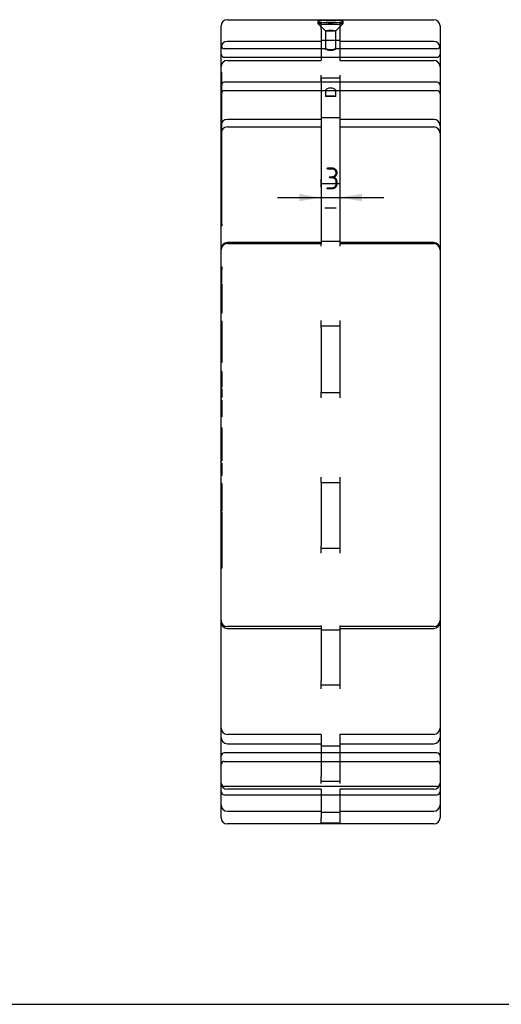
# Paper-space layout 'Sheet1' of a CAD drawing. Header units: millimetres. Extents: x 0 to 420, y 0 to 297.
# Tile 2 of 7: x 129 to 206, y 10 to 167. Entities that reach past the tile are written whole.
import ezdxf
from ezdxf.enums import TextEntityAlignment as Align
from ezdxf.lldxf.tags import DXFTag

# ---------------------------------------------------------------- set-up
doc = ezdxf.new("R2010")
doc.units = ezdxf.units.MM
doc.layers.add('Default', color=7, linetype='Continuous')
doc.layers.add('GEN0001-D323_MIN', color=7, linetype='Continuous')
doc.styles.add('SEACAD_Solid_Edge_ISO', font='seiso.ttf')
tags = doc.linetypes.add('HIDDEN2', pattern=[4.7625, 3.175, -1.5875]).pattern_tags.tags
tags[6:7] = [DXFTag(74, 4), DXFTag(75, 0), DXFTag(340, '0'), DXFTag(46, 0.0), DXFTag(50, 0.0), DXFTag(44, 0.0), DXFTag(45, 0.0)]
tags[4:5] = [DXFTag(74, 4), DXFTag(75, 0), DXFTag(340, '0'), DXFTag(46, 0.0), DXFTag(50, 0.0), DXFTag(44, 0.0), DXFTag(45, 0.0)]

# ---------------------------------------------------------------- blocks, each defined once
blk = doc.blocks.new('SE2')
at = {"layer": 'GEN0001-D323_MIN', "color": 7, "linetype": 'Continuous'}
for p, q in [((162.02, 167.32), (195.02, 167.32)), ((161.02, 163.32), (161.02, 166.32)), ((196.02, 166.32), (196.02, 163.32)), ((161.02, 161.82), (161.02, 163.32)), ((196.02, 163.32), (196.02, 161.82)), ((161.02, 160.66), (161.02, 161.82)), ((161.02, 157.99), (161.02, 160.66)), ((161.52, 161.32), (195.52, 161.32)), ((196.02, 161.82), (196.02, 160.66)), ((196.02, 160.66), (196.02, 157.99)), ((161.02, 156.82), (161.02, 157.99)), ((195.52, 157.32), (161.52, 157.32)), ((196.02, 157.99), (196.02, 156.82)), ((161.02, 155.32), (161.02, 156.82)), ((196.02, 156.82), (196.02, 155.32)), ((161.02, 106.54), (161.02, 155.32)), ((196.02, 155.32), (196.02, 106.54)), ((161, 125.74), (161.02, 125.74)), ((161.02, 117.08), (161, 117.08)), ((161, 113.35), (161.02, 113.35)), ((161.02, 99.61), (161.02, 106.54)), ((196.02, 106.54), (196.02, 99.61)), ((161.02, 101.7), (161, 101.7)), ((161, 99.84), (161.02, 99.84)), ((161.02, 50.82), (161.02, 99.61)), ((196.02, 99.61), (196.02, 50.82)), ((161.02, 98.39), (161, 98.39)), ((161.02, 96.09), (161, 96.09)), ((161, 86.72), (161.02, 86.72)), ((161.02, 81.93), (161, 81.93)), ((161, 80.05), (161.02, 80.05)), ((161.02, 49.66), (161.02, 50.82)), ((196.02, 50.82), (196.02, 49.66)), ((161.02, 48.16), (161.02, 49.66)), ((195.52, 50.16), (161.52, 50.16)), ((196.02, 49.66), (196.02, 48.16)), ((161.02, 45.49), (161.02, 48.16)), ((196.02, 48.16), (196.02, 45.49)), ((161.02, 43.99), (161.02, 45.49)), ((196.02, 45.49), (196.02, 43.99)), ((161.02, 42.82), (161.02, 43.99)), ((161.02, 39.82), (161.02, 42.82)), ((161.52, 43.49), (195.52, 43.49)), ((196.02, 43.99), (196.02, 42.82)), ((196.02, 42.82), (196.02, 39.82)), ((195.02, 38.82), (162.02, 38.82))]:
    blk.add_line(p, q, dxfattribs=at)
at = {"layer": 'GEN0001-D323_MIN', "color": 7, "linetype": 'HIDDEN2'}
for p, q in [((176.49, 167.05), (176.49, 166.75)), ((180.54, 166.75), (180.54, 167.05)), ((176.5, 166.73), (177.69, 165.55)), ((177.02, 165.81), (177.02, 166.71)), ((177.02, 166.59), (180.02, 166.59)), ((177.02, 165.81), (177.02, 160.8)), ((177.69, 165.56), (177.69, 162.64)), ((179.34, 165.55), (180.53, 166.73)), ((179.34, 162.65), (179.34, 165.56)), ((180.02, 166.71), (180.02, 165.81)), ((180.02, 165.81), (180.02, 160.8)), ((177.02, 163.84), (162.02, 163.84)), ((177.02, 164.06), (180.02, 164.06)), ((195.02, 163.84), (180.02, 163.84)), ((177.71, 162.66), (161.52, 162.66)), ((195.52, 162.66), (179.32, 162.66)), ((162.02, 160.8), (177.02, 160.8)), ((180.02, 160.8), (195.02, 160.8)), ((161.12, 158.9), (161.02, 158.9)), ((161.12, 158.2), (161.12, 158.9)), ((161.12, 158.3), (161.02, 158.3)), ((161.12, 154.72), (161.12, 158.2)), ((177.02, 157.32), (177.02, 158.48)), ((177.02, 158.05), (180.02, 158.05)), ((177.02, 157.32), (177.02, 150.18)), ((180.02, 158.48), (180.02, 157.32)), ((180.02, 157.32), (180.02, 150.18)), ((161.12, 156.55), (161.02, 156.55)), ((161.52, 155.99), (177.82, 155.99)), ((177.69, 156.04), (177.69, 155.1)), ((179.21, 155.99), (195.52, 155.99)), ((179.34, 155.1), (179.34, 156.03)), ((161.12, 154.95), (161.02, 154.95)), ((161.12, 154.27), (161.02, 154.27)), ((161.12, 151.54), (161.12, 154.72)), ((161.12, 139.67), (161.12, 151.54)), ((177.02, 151.38), (162.02, 151.38)), ((177.02, 151.69), (180.02, 151.69)), ((195.02, 151.38), (180.02, 151.38)), ((162.02, 150.18), (177.02, 150.18)), ((180.02, 150.18), (195.02, 150.18)), ((161.12, 148), (161.02, 148)), ((161.12, 147.73), (161.02, 147.73)), ((161.12, 147.73), (161.02, 147.73)), ((177.02, 140.57), (177.02, 141.82)), ((180.02, 141.82), (180.02, 140.57)), ((177.02, 141.14), (180.02, 141.14)), ((177.02, 140.57), (177.02, 131.55)), ((180.02, 140.57), (180.02, 131.55)), ((161.12, 136.91), (161.12, 139.67)), ((161.12, 138.31), (161.02, 138.31)), ((161.12, 137.89), (161.02, 137.89)), ((161.02, 137.24), (161.12, 137.24)), ((161.12, 134.66), (161.12, 136.91)), ((161.12, 136.7), (161.02, 136.7)), ((161.02, 134.99), (161.12, 134.99)), ((161.02, 134.39), (161.12, 134.39)), ((161.12, 134.66), (161.12, 134.39)), ((177.02, 131.71), (162.02, 131.71)), ((162.02, 131.55), (177.02, 131.55)), ((177.02, 131.91), (180.02, 131.91)), ((177.02, 131.15), (177.02, 131.55)), ((195.02, 131.71), (180.02, 131.71)), ((180.02, 131.55), (180.02, 131.15)), ((180.02, 131.55), (195.02, 131.55)), ((161.12, 127.83), (161.02, 127.83)), ((161.12, 127.68), (161.02, 127.68)), ((161.12, 127.66), (161.02, 127.66)), ((161.12, 127.83), (161.12, 127.68)), ((161.12, 127.68), (161.12, 127.66)), ((161.12, 127.66), (161.12, 127.39)), ((161.12, 127.37), (161.02, 127.37)), ((161.12, 126.99), (161.02, 126.99)), ((161.12, 126.09), (161.02, 126.09)), ((161.12, 125.97), (161.02, 125.97)), ((161.12, 127.27), (161.12, 127.37)), ((161.12, 125.38), (161.12, 127.27)), ((161, 125.38), (161.13, 125.38)), ((161.02, 125.74), (161.13, 125.74)), ((161.12, 125.09), (161.02, 125.09)), ((161.12, 124.81), (161.02, 124.81)), ((161.12, 124.64), (161.02, 124.64)), ((161.12, 124.53), (161.02, 124.53)), ((161.12, 124.49), (161.02, 124.49)), ((161.12, 125.09), (161.12, 124.64)), ((161.12, 124.64), (161.12, 124.53)), ((161.12, 124.53), (161.12, 123.1)), ((161.12, 124.1), (161.02, 124.1)), ((161.12, 124.04), (161.02, 124.04)), ((161.12, 123.94), (161.02, 123.94)), ((161.12, 123.76), (161.02, 123.76)), ((161.12, 123.46), (161.02, 123.46)), ((161.12, 123.35), (161.02, 123.35)), ((161.12, 123.21), (161.02, 123.21)), ((161.12, 123.1), (161.02, 123.1)), ((161.12, 122.94), (161.02, 122.94)), ((161.12, 123.1), (161.12, 122.64)), ((161.12, 122.64), (161.02, 122.64)), ((161.12, 122.53), (161.02, 122.53)), ((161.12, 121.47), (161.02, 121.47)), ((161.12, 121.35), (161.02, 121.35)), ((161.12, 122.64), (161.12, 122.53)), ((161.12, 122.53), (161.12, 120.43)), ((161.12, 120.93), (161.02, 120.93)), ((161.12, 120.55), (161.02, 120.55)), ((161.12, 120.43), (161.02, 120.43)), ((161.12, 119.17), (161.02, 119.17)), ((161.12, 119.08), (161.02, 119.08)), ((161.12, 118.5), (161.02, 118.5)), ((161.12, 118.13), (161.02, 118.13)), ((161.12, 119.17), (161.12, 119.08)), ((161.12, 119.08), (161.12, 117.34)), ((177.02, 118.12), (177.02, 119.26)), ((177.02, 118.43), (180.02, 118.43)), ((177.02, 118.12), (177.02, 107.82)), ((180.02, 119.26), (180.02, 118.12)), ((180.02, 118.12), (180.02, 107.82)), ((161.13, 117.48), (161, 117.48)), ((161.12, 117.8), (161.02, 117.8)), ((161.12, 117.34), (161.02, 117.34)), ((161.13, 117.08), (161.02, 117.08)), ((161.12, 117.33), (161.12, 115.78)), ((161.13, 114.87), (161, 114.87)), ((161.12, 116.13), (161.02, 116.13)), ((161.12, 115.86), (161.02, 115.86)), ((161.12, 115.84), (161.02, 115.84)), ((161.12, 115.78), (161.02, 115.78)), ((161.12, 115.53), (161.02, 115.53)), ((161.12, 115.16), (161.02, 115.16)), ((161.12, 115.1), (161.02, 115.1)), ((161.12, 115.02), (161.02, 115.02)), ((161.12, 114.99), (161.02, 114.99)), ((161.12, 115.78), (161.12, 115.53)), ((161.12, 115.53), (161.12, 115.16)), ((161.12, 115.1), (161.12, 115.02)), ((161.12, 115.02), (161.12, 114.99)), ((161.12, 114.99), (161.12, 114.88)), ((161.12, 114.85), (161.12, 112.57)), ((161.12, 114.46), (161.02, 114.46)), ((161.02, 113.35), (161.13, 113.35)), ((161, 112.94), (161.13, 112.94)), ((161.12, 112.69), (161.02, 112.69)), ((161.12, 112.66), (161.02, 112.66)), ((161.12, 112.57), (161.02, 112.57)), ((161.12, 111.12), (161.02, 111.12)), ((161.12, 110.77), (161.02, 110.77)), ((161.12, 110.76), (161.02, 110.76)), ((161.12, 110.48), (161.02, 110.48)), ((161.12, 110.3), (161.02, 110.3)), ((161.12, 111.12), (161.12, 110.76)), ((161.12, 110.76), (161.12, 110.3)), ((161.12, 110.3), (161.12, 109.27)), ((161.12, 109.54), (161.02, 109.54)), ((161.12, 109.27), (161.02, 109.27)), ((161.12, 108.96), (161.02, 108.96)), ((161.12, 108.95), (161.02, 108.95)), ((161.12, 108.6), (161.02, 108.6)), ((161.12, 109.27), (161.12, 108.95)), ((161.12, 108.95), (161.12, 108.6)), ((161.12, 108.32), (161.02, 108.32)), ((161.12, 108.29), (161.02, 108.29)), ((161.12, 108.1), (161.02, 108.1)), ((161.12, 108.07), (161.02, 108.07)), ((161.12, 107.92), (161.02, 107.92)), ((161.12, 107.73), (161.02, 107.73)), ((161.12, 107.54), (161.02, 107.54)), ((161.12, 107.35), (161.02, 107.35)), ((161.12, 107.19), (161.02, 107.19)), ((161.12, 107.17), (161.02, 107.17)), ((161.12, 108.32), (161.12, 108.29)), ((161.12, 108.29), (161.12, 108.1)), ((161.12, 108.1), (161.12, 108.07)), ((161.12, 108.07), (161.12, 106.95)), ((177.02, 106.89), (177.02, 107.82)), ((177.02, 107.75), (180.02, 107.75)), ((180.02, 107.82), (180.02, 106.89)), ((161.12, 106.97), (161.02, 106.97)), ((161.12, 106.95), (161.02, 106.95)), ((161.12, 106.55), (161.02, 106.55)), ((161.12, 106.43), (161.02, 106.43)), ((161.12, 106.16), (161.02, 106.16)), ((161.12, 106.05), (161.02, 106.05)), ((161.12, 106.03), (161.02, 106.03)), ((161.12, 106.55), (161.12, 106.43)), ((161.12, 106.43), (161.12, 106.05)), ((161.12, 106.05), (161.12, 105.29)), ((161.12, 105.29), (161.02, 105.29)), ((161.12, 105.22), (161.02, 105.22)), ((161.12, 105.07), (161.02, 105.07)), ((161.12, 104.53), (161.02, 104.53)), ((161.12, 104.35), (161.02, 104.35)), ((161.12, 104.25), (161.02, 104.25)), ((161.12, 104.02), (161.02, 104.02)), ((161.12, 103.89), (161.02, 103.89)), ((161.12, 105.29), (161.12, 105.07)), ((161.12, 105.07), (161.12, 104.35)), ((161.12, 104.35), (161.12, 104.25)), ((161.12, 104.25), (161.12, 103.89)), ((161.13, 102.1), (161, 102.1)), ((161.13, 101.7), (161.02, 101.7)), ((161.12, 102.1), (161.12, 99.45)), ((161, 99.45), (161.13, 99.45)), ((161.02, 99.84), (161.13, 99.84)), ((161.12, 99.45), (161.02, 99.45)), ((161.12, 99.45), (161.12, 98.95)), ((161.12, 98.95), (161.02, 98.95)), ((161.12, 98.78), (161.02, 98.78)), ((161.13, 98.39), (161.02, 98.39)), ((161.12, 98.27), (161.02, 98.27)), ((161.12, 97.91), (161.02, 97.91)), ((161.12, 98.95), (161.12, 97.91)), ((161.12, 97.91), (161.12, 97.47)), ((161.12, 97.47), (161.02, 97.47)), ((161.12, 97.37), (161.02, 97.37)), ((161.12, 97.35), (161.02, 97.35)), ((161.12, 97.25), (161.02, 97.25)), ((161.12, 97.09), (161.02, 97.09)), ((161.12, 96.85), (161.02, 96.85)), ((161.12, 96.48), (161.02, 96.48)), ((161.13, 96.09), (161.02, 96.09)), ((161.12, 97.47), (161.12, 97.09)), ((161.12, 97.09), (161.12, 96.85)), ((161.12, 96.48), (161.12, 95.27)), ((161.12, 95.26), (161.02, 95.26)), ((161.12, 95.12), (161.02, 95.12)), ((161.12, 95.07), (161.02, 95.07)), ((161.12, 94.93), (161.02, 94.93)), ((161.12, 94.88), (161.02, 94.88)), ((161.12, 94.51), (161.02, 94.51)), ((161.12, 95.26), (161.12, 94.88)), ((161.12, 94.88), (161.12, 94.51)), ((161.12, 93.21), (161.02, 93.21)), ((161.12, 93.21), (161.12, 92.77)), ((177.02, 93.37), (177.02, 94.23)), ((177.02, 93.39), (180.02, 93.39)), ((177.02, 93.37), (177.02, 83.23)), ((180.02, 94.23), (180.02, 93.37)), ((180.02, 93.37), (180.02, 83.23)), ((161.12, 92.8), (161.02, 92.8)), ((161.12, 92.77), (161.02, 92.77)), ((161.12, 92.38), (161.02, 92.38)), ((161.12, 92.18), (161.02, 92.18)), ((161.12, 92.01), (161.02, 92.01)), ((161.12, 91.95), (161.02, 91.95)), ((161.12, 91.77), (161.02, 91.77)), ((161.12, 91.58), (161.02, 91.58)), ((161.12, 92.77), (161.12, 92.01)), ((161.12, 92.01), (161.12, 91.58)), ((161.12, 91.58), (161.12, 91.16)), ((161.12, 91.2), (161.02, 91.2)), ((161.12, 91.16), (161.02, 91.16)), ((161.12, 90.91), (161.02, 90.91)), ((161.12, 90.82), (161.02, 90.82)), ((161.12, 90.8), (161.02, 90.8)), ((161.12, 90.75), (161.02, 90.75)), ((161.12, 90.74), (161.02, 90.74)), ((161.12, 90.34), (161.02, 90.34)), ((161.12, 91.16), (161.12, 90.93)), ((161.12, 90.91), (161.12, 88.8)), ((161, 88.8), (161.13, 88.8)), ((161.12, 89.22), (161.02, 89.22)), ((161.12, 89.15), (161.02, 89.15)), ((161.02, 89.14), (161.12, 89.14)), ((161.12, 88.64), (161.02, 88.64)), ((161.12, 88.3), (161.02, 88.3)), ((161.12, 88.64), (161.12, 88.3)), ((161.12, 88.3), (161.12, 87.52)), ((161.12, 87.86), (161.02, 87.86)), ((161.12, 87.52), (161.02, 87.52)), ((161.12, 87.49), (161.02, 87.49)), ((161.12, 87.4), (161.02, 87.4)), ((161.12, 87.39), (161.02, 87.39)), ((161.12, 87.39), (161.02, 87.39)), ((161.12, 87.37), (161.02, 87.37)), ((161.12, 87.3), (161.02, 87.3)), ((161.12, 87.05), (161.02, 87.05)), ((161.12, 86.87), (161.02, 86.87)), ((161.12, 86.78), (161.02, 86.78)), ((161.02, 86.72), (161.13, 86.72)), ((161.12, 86.53), (161.02, 86.53)), ((161.12, 87.49), (161.12, 87.39)), ((161.12, 87.39), (161.12, 87.05)), ((161.12, 87.05), (161.12, 86.53)), ((161.12, 86.53), (161.12, 86.42)), ((161.12, 86.44), (161.02, 86.44)), ((161.12, 86.42), (161.02, 86.42)), ((161.02, 86.37), (161.12, 86.37)), ((161.12, 86.3), (161.02, 86.3)), ((161.12, 86.21), (161.02, 86.21)), ((161.12, 86.08), (161.02, 86.08)), ((161.12, 85.77), (161.02, 85.77)), ((161.12, 85.69), (161.02, 85.69)), ((161.12, 85.57), (161.02, 85.57)), ((161.12, 85.46), (161.02, 85.46)), ((161.12, 85.43), (161.02, 85.43)), ((161.12, 85.3), (161.02, 85.3)), ((161.12, 85.19), (161.02, 85.19)), ((161.12, 85.12), (161.02, 85.12)), ((161.12, 86.42), (161.12, 86.08)), ((161.12, 86.08), (161.12, 85.46)), ((161.12, 85.46), (161.12, 85.12)), ((161.12, 85.12), (161.12, 84.42)), ((161.12, 84.51), (161.02, 84.51)), ((161.12, 84.41), (161.02, 84.41)), ((161.12, 84.17), (161.02, 84.17)), ((161.12, 84.05), (161.02, 84.05)), ((161.12, 84.41), (161.12, 82.36)), ((161, 82.36), (161.13, 82.36)), ((161.02, 82.72), (161.12, 82.72)), ((161.12, 82.3), (161.02, 82.3)), ((161.13, 81.93), (161.02, 81.93)), ((161.12, 82.3), (161.12, 80.47)), ((177.02, 82.06), (177.02, 83.23)), ((177.02, 82.87), (180.02, 82.87)), ((180.02, 83.23), (180.02, 82.06)), ((161.12, 81.57), (161.02, 81.57)), ((161.12, 81.54), (161.02, 81.54)), ((161.12, 81.39), (161.02, 81.39)), ((161.12, 80.47), (161.02, 80.47)), ((161.12, 80.31), (161.02, 80.31)), ((161.12, 80.28), (161.02, 80.28)), ((161.12, 80.47), (161.12, 80.28)), ((161.12, 80.26), (161.12, 79.68)), ((161, 79.68), (161.13, 79.68)), ((161.02, 80.05), (161.13, 80.05)), ((177.02, 70.35), (162.02, 70.35)), ((162.02, 70.06), (177.02, 70.06)), ((177.02, 70.35), (177.02, 70.55)), ((177.02, 70.35), (177.02, 61.67)), ((177.02, 69.82), (180.02, 69.82)), ((180.02, 70.55), (180.02, 70.35)), ((180.02, 70.35), (180.02, 61.67)), ((195.02, 70.35), (180.02, 70.35)), ((180.02, 70.06), (195.02, 70.06)), ((177.02, 60.42), (177.02, 61.67)), ((180.02, 61.67), (180.02, 60.42)), ((177.02, 61.07), (180.02, 61.07)), ((177.02, 53.13), (162.02, 53.13)), ((177.02, 53.13), (177.02, 46.4)), ((180.02, 53.13), (180.02, 46.4)), ((195.02, 53.13), (180.02, 53.13)), ((162.02, 51.62), (177.02, 51.62)), ((177.02, 51.31), (180.02, 51.31)), ((180.02, 51.62), (195.02, 51.62)), ((161.52, 48.82), (195.52, 48.82)), ((177.02, 45.28), (177.02, 46.4)), ((177.02, 45.66), (180.02, 45.66)), ((180.02, 46.4), (180.02, 45.28)), ((195.52, 44.82), (161.52, 44.82)), ((177.02, 44.35), (162.02, 44.35)), ((177.02, 44.35), (177.02, 39.77)), ((180.02, 44.35), (180.02, 39.77)), ((195.02, 44.35), (180.02, 44.35)), ((162.02, 40.86), (177.02, 40.86)), ((177.02, 40.68), (180.02, 40.68)), ((177.02, 38.94), (177.02, 39.77)), ((180.02, 40.86), (195.02, 40.86)), ((180.02, 39.77), (180.02, 38.94)), ((177.02, 38.99), (180.02, 38.99))]:
    blk.add_line(p, q, dxfattribs=at)
at = {"layer": 'GEN0001-D323_MIN', "color": 7, "linetype": 'Continuous'}
for centre, radius, start, end in [((162.02, 166.32), 1, 90, 180), ((195.02, 166.32), 1, 0, 90), ((161.52, 161.82), 0.5, 180, 270), ((195.52, 161.82), 0.5, 270, 0), ((161.52, 156.82), 0.5, 90, 180), ((195.52, 156.82), 0.5, 0, 90), ((161.52, 49.66), 0.5, 90, 180), ((195.52, 49.66), 0.5, 0, 90), ((161.52, 43.99), 0.5, 180, 270), ((195.52, 43.99), 0.5, 270, 0), ((162.02, 39.82), 1, 180, 270), ((195.02, 39.82), 1, 270, 0)]:
    blk.add_arc(centre, radius, start, end, dxfattribs=at)
at = {"layer": 'GEN0001-D323_MIN', "color": 7, "linetype": 'HIDDEN2'}
for centre, radius, start, end in [((162.02, 162.84), 1, 90, 180), ((195.02, 162.84), 1, 0, 90), ((161.52, 163.16), 0.5, 180, 270), ((195.52, 163.16), 0.5, 270, 0), ((162.02, 159.8), 1, 90, 180), ((195.02, 159.8), 1, 0, 90), ((161.52, 155.49), 0.5, 90, 180), ((195.52, 155.49), 0.5, 0, 90), ((162.02, 150.38), 1, 90, 180), ((195.02, 150.38), 1, 0, 90), ((162.02, 149.18), 1, 90, 180), ((195.02, 149.18), 1, 0, 90), ((162.02, 130.71), 1, 90, 180), ((162.02, 130.55), 1, 90, 180), ((195.02, 130.71), 1, 0, 90), ((195.02, 130.55), 1, 0, 90), ((162.02, 71.35), 1, 180, 270), ((162.02, 71.06), 1, 180, 270), ((195.02, 71.35), 1, 270, 0), ((195.02, 71.06), 1, 270, 0), ((162.02, 54.13), 1, 180, 270), ((195.02, 54.13), 1, 270, 0), ((162.02, 52.62), 1, 180, 270), ((195.02, 52.62), 1, 270, 0), ((161.52, 48.32), 0.5, 90, 180), ((195.52, 48.32), 0.5, 0, 90), ((162.02, 45.35), 1, 180, 270), ((161.52, 45.32), 0.5, 180, 270), ((195.02, 45.35), 1, 270, 0), ((195.52, 45.32), 0.5, 270, 0), ((162.02, 41.86), 1, 180, 270), ((195.02, 41.86), 1, 270, 0)]:
    blk.add_arc(centre, radius, start, end, dxfattribs=at)
for centre, major_axis in [((178.52, 166.75), (-2.02, 0)), ((178.52, 165.56), (-0.825, 0)), ((178.52, 155.1), (0.825, 0))]:
    blk.add_ellipse(centre, major_axis=major_axis, ratio=0.092165, dxfattribs=at)
blk.add_ellipse((178.52, 155.92), major_axis=(0.825, 0), ratio=0.572112, start_param=0.854606, end_param=2.286986, dxfattribs=at)
for points, knots in [([(180.54, 167.05), (180.54, 167), (180.32, 166.94), (179.57, 166.86), (179.05, 166.83), (177.99, 166.83), (177.46, 166.86), (176.71, 166.94), (176.49, 167), (176.49, 167.1), (176.71, 167.14), (177.46, 167.19), (177.98, 167.2), (179.05, 167.2), (179.57, 167.19), (180.32, 167.14), (180.54, 167.1), (180.54, 167.05)], [0, 0, 0, 0, 0.125, 0.125, 0.25, 0.25, 0.375, 0.375, 0.5, 0.5, 0.625, 0.625, 0.75, 0.75, 0.875, 0.875, 1, 1, 1, 1]), ([(179.34, 162.65), (179.34, 162.65), (179.34, 162.64), (179.34, 162.64), (179.33, 162.63), (179.31, 162.62), (179.28, 162.6), (179.25, 162.58), (179.2, 162.55), (179.15, 162.53), (179.09, 162.5), (179.02, 162.48), (178.94, 162.45), (178.86, 162.43), (178.76, 162.41), (178.67, 162.4), (178.58, 162.39), (178.49, 162.39), (178.4, 162.4), (178.32, 162.41), (178.23, 162.42), (178.16, 162.44), (178.08, 162.46), (178.01, 162.48), (177.95, 162.5), (177.88, 162.53), (177.82, 162.56), (177.78, 162.58), (177.74, 162.6), (177.71, 162.62), (177.7, 162.64), (177.69, 162.65), (177.69, 162.66), (177.71, 162.66), (177.73, 162.66), (177.76, 162.65), (177.8, 162.65), (177.84, 162.64), (177.9, 162.62), (177.96, 162.61), (178.03, 162.6), (178.11, 162.58), (178.2, 162.57), (178.29, 162.56), (178.38, 162.55), (178.48, 162.55), (178.49, 162.55), (178.5, 162.55), (178.52, 162.55)], [0.2502338, 0.2502338, 0.2502338, 0.2502338, 0.262185, 0.262185, 0.262185, 0.3115781, 0.3115781, 0.3115781, 0.3617098, 0.3617098, 0.3617098, 0.4153855, 0.4153855, 0.4153855, 0.4708395, 0.4708395, 0.4708395, 0.5226811, 0.5226811, 0.5226811, 0.5711965, 0.5711965, 0.5711965, 0.6217595, 0.6217595, 0.6217595, 0.6764379, 0.6764379, 0.6764379, 0.7312571, 0.7312571, 0.7312571, 0.7822227, 0.7822227, 0.7822227, 0.8313778, 0.8313778, 0.8313778, 0.8827654, 0.8827654, 0.8827654, 0.9376705, 0.9376705, 0.9376705, 0.9921959, 0.9921959, 0.9921959, 1, 1, 1, 1]), ([(178.52, 162.55), (178.6, 162.55), (178.69, 162.55), (178.78, 162.56), (178.86, 162.57), (178.94, 162.58), (179.01, 162.6), (179.08, 162.61), (179.14, 162.63), (179.19, 162.64), (179.25, 162.65), (179.29, 162.66), (179.31, 162.66), (179.32, 162.66), (179.32, 162.66), (179.32, 162.66)], [0, 0, 0, 0, 0.0505401, 0.0505401, 0.0505401, 0.1008884, 0.1008884, 0.1008884, 0.1540552, 0.1540552, 0.1540552, 0.2095615, 0.2095615, 0.2095615, 0.21442, 0.21442, 0.21442, 0.21442]), ([(177.97, 156.27), (177.9, 156.24), (177.84, 156.2), (177.8, 156.16), (177.75, 156.13), (177.72, 156.09), (177.7, 156.06), (177.69, 156.04), (177.69, 156.02), (177.71, 156.01), (177.72, 155.99), (177.75, 155.99), (177.79, 155.99), (177.84, 155.99), (177.89, 155.99), (177.95, 156), (178.02, 156), (178.1, 156.01), (178.18, 156.01), (178.27, 156.02), (178.36, 156.03), (178.45, 156.03), (178.54, 156.03), (178.64, 156.03), (178.72, 156.02), (178.81, 156.02), (178.89, 156.01), (178.97, 156.01), (179.04, 156), (179.11, 155.99), (179.17, 155.99), (179.23, 155.99), (179.27, 155.99), (179.3, 155.99), (179.33, 156), (179.34, 156.02), (179.34, 156.04), (179.34, 156.05), (179.33, 156.08), (179.3, 156.11), (179.27, 156.13), (179.23, 156.17), (179.18, 156.2), (179.15, 156.23), (179.11, 156.25), (179.06, 156.27)], [0, 0, 0, 0, 0.074253, 0.074253, 0.074253, 0.148782, 0.148782, 0.148782, 0.218681, 0.218681, 0.218681, 0.282975, 0.282975, 0.282975, 0.34748, 0.34748, 0.34748, 0.415534, 0.415534, 0.415534, 0.485054, 0.485054, 0.485054, 0.552021, 0.552021, 0.552021, 0.617857, 0.617857, 0.617857, 0.686146, 0.686146, 0.686146, 0.755636, 0.755636, 0.755636, 0.821935, 0.821935, 0.821935, 0.885606, 0.885606, 0.885606, 0.951696, 0.951696, 0.951696, 1, 1, 1, 1])]:
    blk.add_open_spline(points, degree=3, knots=knots, dxfattribs=at)
blk = doc.blocks.new('GDimGGroup')
at = {"layer": 'Default', "linetype": 'Continuous'}
for points in [[(173.52, 138.32), (177.02, 138.9), (173.52, 139.48)], [(183.52, 138.32), (183.52, 139.48), (180.02, 138.9)]]:
    blk.add_hatch(color=7, dxfattribs=at).paths.add_polyline_path(points)
at = {"layer": 'Default', "color": 7, "linetype": 'Continuous'}
for p, q in [((177.02, 157.95), (177.02, 137.15)), ((180.02, 157.95), (180.02, 137.15)), ((170.02, 138.9), (187.02, 138.9)), ((177.6, 137.27), (179.43, 137.27))]:
    blk.add_line(p, q, dxfattribs=at)
at = {"layer": 'Default', "color": 7, "linetype": 'Continuous', "style": 'SEACAD_Solid_Edge_ISO'}
blk.add_text('3', height=3.5, dxfattribs=at).set_placement((177.6, 143.71), align=Align.TOP_LEFT)

psp = doc.layouts.new('Sheet1')

# ---------------------------------------------------------------- linework, layer by layer
at = {"layer": 'Default', "color": 7, "linetype": 'Continuous'}
psp.add_line((10, 10), (410, 10), dxfattribs=at)

# ---------------------------------------------------------------- block references
at = {"layer": 'Default'}
for name in ['SE2', 'GDimGGroup']:
    psp.add_blockref(name, (0, 0), dxfattribs=at)

doc.saveas('drawing.dxf')
